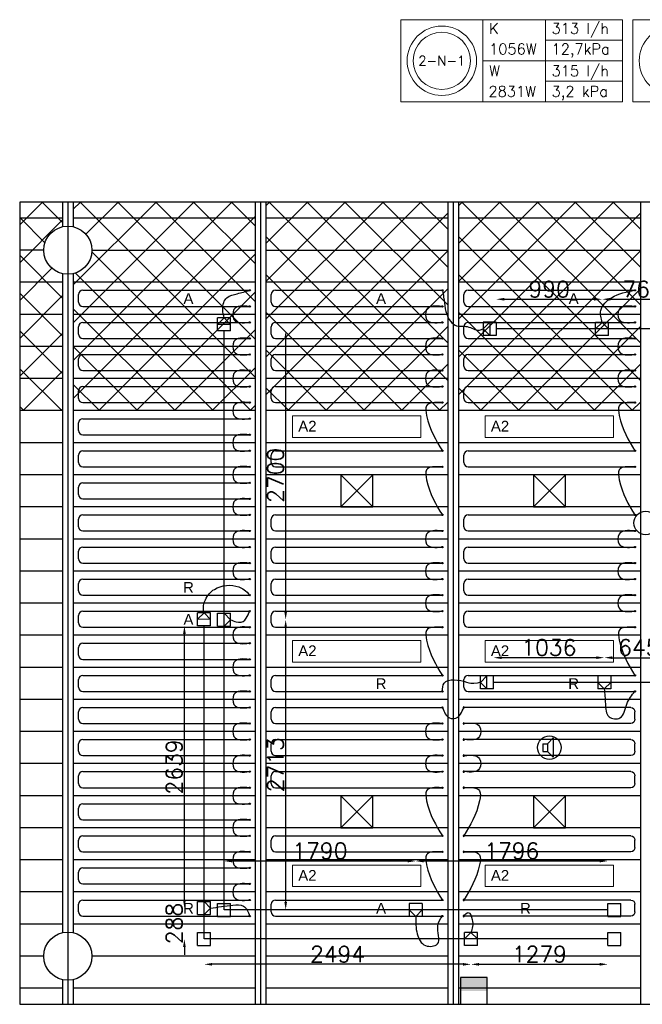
# Model space of a CAD drawing. Extents: x 7383 to 741080, y -570072 to -203000.
# Tile 11 of 43: x 448388 to 454206, y -283603 to -274398. Entities that reach past the tile are written whole.
import ezdxf
from ezdxf.enums import TextEntityAlignment as Align

# ---------------------------------------------------------------- set-up
doc = ezdxf.new("R2010")
doc.units = 0
doc.header["$LTSCALE"] = 25
doc.layers.get('0').update_dxf_attribs({"linetype": 'CONTINUOUS'})
doc.layers.get('DEFPOINTS').update_dxf_attribs({"linetype": 'CONTINUOUS'})
for name, color, linetype in [('000Vermogens2', 7, 'CONTINUOUS'), ('KP-bandraster', 5, 'CONTINUOUS'), ('KP-koppelingen', 6, 'CONTINUOUS'), ('KP-leidingen(aanvoer)', 5, 'CONTINUOUS'), ('KP-leidingen(retour)', 1, 'CONTINUOUS'), ('KP-Lucht aanvoer', 6, 'CONTINUOUS'), ('KP-lucht centreline', 2, 'CONTINUOUS'), ('KP-maatvoering', 7, 'CONTINUOUS'), ('KP-Melders', 3, 'CONTINUOUS'), ('KP-Oppervlak', 3, 'CONTINUOUS'), ('KP-panelen', 1, 'CONTINUOUS'), ('KP-registers', 4, 'CONTINUOUS'), ('KP-slangen', 7, 'CONTINUOUS'), ('KP-tekst', 7, 'CONTINUOUS'), ('Thermostaat', 160, 'CONTINUOUS')]:
    doc.layers.add(name, color=color, linetype=linetype)
doc.layers.add('KP-Aluminium', color=8, linetype='CONTINUOUS', lineweight=18)
doc.layers.add('KP-Verlichting', color=2, linetype='CONTINUOUS', lineweight=18)
doc.styles.add('arial', font='ARIAL.TTF')
doc.styles.add('BURO-018', font='ISO96.shx', dxfattribs={"height": 90})
doc.styles.add('VERWOL-1', font='ROMANS.SHX')
doc.dimstyles.new('MARTIN', dxfattribs={"dimscale": 0, "dimtxt": 50, "dimasz": 75, "dimexe": 4, "dimexo": 4, "dimgap": 20, "dimtad": 1, "dimdec": 0, "dimrnd": 0.01, "dimzin": 1, "dimdsep": 46, "dimtxsty": 'VERWOL-1', "dimcen": -25, "dimdle": 1, "dimclrd": 7, "dimclre": 2, "dimclrt": 7, "dimadec": 0, "dimazin": 0, "dimtfac": 1, "dimtdec": 0, "dimtix": 1, "dimtofl": 0, "dimtmove": 0, "dimatfit": 3, "dimldrblk": 'OBLIQUE', "dimfxl": 0, "dimtvp": 33.333333, "dimtolj": 1, "dimtzin": 1, "dimarcsym": 0})
pattern_1 = [(45, (252907.47, -39046.92), (-176.7767, 176.7767), []), (135, (252907.47, -39046.92), (-176.7767, -176.7767), [])]

# ---------------------------------------------------------------- blocks, each defined once
blk = doc.blocks.new('Register A')
at = {"layer": 'KP-registers', "linetype": 'Continuous'}
for p, q in [((50, 115), (50, 185)), ((90, 225), (1644, 225)), ((90, 75), (1644, 75))]:
    blk.add_line(p, q, dxfattribs=at)
for centre in [(1650, 225), (1650, 75)]:
    blk.add_circle(centre, 6, dxfattribs=at)
for centre, start, end in [((90, 185), 90, 180), ((90, 115), 180, 270)]:
    blk.add_arc(centre, 40, start, end, dxfattribs=at)
blk = doc.blocks.new('*D1511')
at = {"layer": 'DEFPOINTS', "color": 0, "linetype": 'Continuous', "transparency": 16777216}
for p in [(452088.3, -282263.2), (452088.3, -282659.2), (453883.9, -282720.2)]:
    blk.add_point(p, dxfattribs=at)
at = {"layer": 'KP-maatvoering', "color": 7, "linetype": 'Continuous', "lineweight": -2, "transparency": 16777216}
blk.add_line((453808.9, -282263.2), (452163.3, -282263.2), dxfattribs=at)
at = {"layer": 'KP-maatvoering', "color": 7, "linetype": 'Continuous', "transparency": 16777216}
for points in [[(452163.3, -282250.7), (452163.3, -282275.7), (452088.3, -282263.2)], [(453808.9, -282250.7), (453808.9, -282275.7), (453883.9, -282263.2)]]:
    blk.add_solid(points, dxfattribs=at)
at = {"layer": 'KP-maatvoering', "color": 7, "linetype": 'Continuous', "transparency": 16777216, "insert": (452986.1, -282168.2), "char_height": 150, "attachment_point": 5, "style": 'VERWOL-1'}
blk.add_mtext('\\A1;1796', dxfattribs=at)
blk = doc.blocks.new('_OBLIQUE')
at = {"color": 0, "linetype": 'ByBlock'}
blk.add_line((-0.5, -0.5), (0.5, 0.5), dxfattribs=at)
blk = doc.blocks.new('*D1512')
at = {"layer": 'DEFPOINTS', "color": 0, "linetype": 'Continuous', "transparency": 16777216}
for p in [(450297.9, -282263.2), (450297.9, -282659.1), (452088.3, -282659.2)]:
    blk.add_point(p, dxfattribs=at)
at = {"layer": 'KP-maatvoering', "color": 7, "linetype": 'Continuous', "lineweight": -2, "transparency": 16777216}
blk.add_line((452013.3, -282263.2), (450372.9, -282263.2), dxfattribs=at)
at = {"layer": 'KP-maatvoering', "color": 7, "linetype": 'Continuous', "transparency": 16777216}
for points in [[(450372.9, -282250.7), (450372.9, -282275.7), (450297.9, -282263.2)], [(452013.3, -282250.7), (452013.3, -282275.7), (452088.3, -282263.2)]]:
    blk.add_solid(points, dxfattribs=at)
at = {"layer": 'KP-maatvoering', "color": 7, "linetype": 'Continuous', "transparency": 16777216, "insert": (451193.1, -282168.2), "char_height": 150, "attachment_point": 5, "style": 'VERWOL-1'}
blk.add_mtext('\\A1;1790', dxfattribs=at)
blk = doc.blocks.new('*D1513')
at = {"layer": 'DEFPOINTS', "color": 0, "linetype": 'Continuous', "transparency": 16777216}
for p in [(452605, -282931.1), (453883.9, -282992), (453883.9, -283228.7)]:
    blk.add_point(p, dxfattribs=at)
at = {"layer": 'KP-maatvoering', "color": 7, "linetype": 'Continuous', "lineweight": -2, "transparency": 16777216}
blk.add_line((452680, -283228.7), (453808.9, -283228.7), dxfattribs=at)
at = {"layer": 'KP-maatvoering', "color": 7, "linetype": 'Continuous', "transparency": 16777216}
for points in [[(452680, -283216.2), (452680, -283241.2), (452605, -283228.7)], [(453808.9, -283216.2), (453808.9, -283241.2), (453883.9, -283228.7)]]:
    blk.add_solid(points, dxfattribs=at)
at = {"layer": 'KP-maatvoering', "color": 7, "linetype": 'Continuous', "transparency": 16777216, "insert": (453244.4, -283133.7), "char_height": 150, "attachment_point": 5, "style": 'VERWOL-1'}
blk.add_mtext('\\A1;1279', dxfattribs=at)
blk = doc.blocks.new('*D1514')
at = {"layer": 'DEFPOINTS', "color": 0, "linetype": 'Continuous', "transparency": 16777216}
for p in [(450110.7, -282930.8), (452605, -282931.1), (450110.7, -283228.7)]:
    blk.add_point(p, dxfattribs=at)
at = {"layer": 'KP-maatvoering', "color": 7, "linetype": 'Continuous', "lineweight": -2, "transparency": 16777216}
blk.add_line((452530, -283228.7), (450185.7, -283228.7), dxfattribs=at)
at = {"layer": 'KP-maatvoering', "color": 7, "linetype": 'Continuous', "transparency": 16777216}
for points in [[(450185.7, -283216.2), (450185.7, -283241.2), (450110.7, -283228.7)], [(452530, -283216.2), (452530, -283241.2), (452605, -283228.7)]]:
    blk.add_solid(points, dxfattribs=at)
at = {"layer": 'KP-maatvoering', "color": 7, "linetype": 'Continuous', "transparency": 16777216, "insert": (451357.9, -283133.7), "char_height": 150, "attachment_point": 5, "style": 'VERWOL-1'}
blk.add_mtext('\\A1;2494', dxfattribs=at)
blk = doc.blocks.new('*D1515')
at = {"layer": 'DEFPOINTS', "color": 0, "linetype": 'Continuous', "transparency": 16777216}
for p in [(449926.7, -282703.7), (450049.9, -282703.7), (450110.7, -282991.6)]:
    blk.add_point(p, dxfattribs=at)
at = {"layer": 'KP-maatvoering', "color": 7, "linetype": 'Continuous', "lineweight": -2, "transparency": 16777216}
for p, q in [((449926.7, -282628.7), (449926.7, -282553.7)), ((449926.7, -283066.6), (449926.7, -283141.6))]:
    blk.add_line(p, q, dxfattribs=at)
at = {"layer": 'KP-maatvoering', "color": 7, "linetype": 'Continuous', "transparency": 16777216}
for points in [[(449914.2, -282628.7), (449939.2, -282628.7), (449926.7, -282703.7)], [(449914.2, -283066.6), (449939.2, -283066.6), (449926.7, -282991.6)]]:
    blk.add_solid(points, dxfattribs=at)
at = {"layer": 'KP-maatvoering', "color": 7, "linetype": 'Continuous', "transparency": 16777216, "insert": (449831.7, -282847.6), "char_height": 150, "attachment_point": 5, "rotation": 90, "style": 'VERWOL-1'}
blk.add_mtext('\\A1;288', dxfattribs=at)
blk = doc.blocks.new('*D1516')
at = {"layer": 'DEFPOINTS', "color": 0, "linetype": 'Continuous', "transparency": 16777216}
for p in [(449926.7, -280064.4), (450110.7, -280064.4), (450049.9, -282703.7)]:
    blk.add_point(p, dxfattribs=at)
at = {"layer": 'KP-maatvoering', "color": 7, "linetype": 'Continuous', "lineweight": -2, "transparency": 16777216}
blk.add_line((449926.7, -282628.7), (449926.7, -280139.4), dxfattribs=at)
at = {"layer": 'KP-maatvoering', "color": 7, "linetype": 'Continuous', "transparency": 16777216}
for points in [[(449914.2, -280139.4), (449939.2, -280139.4), (449926.7, -280064.4)], [(449914.2, -282628.7), (449939.2, -282628.7), (449926.7, -282703.7)]]:
    blk.add_solid(points, dxfattribs=at)
at = {"layer": 'KP-maatvoering', "color": 7, "linetype": 'Continuous', "transparency": 16777216, "insert": (449831.7, -281384), "char_height": 150, "attachment_point": 5, "rotation": 90, "style": 'VERWOL-1'}
blk.add_mtext('\\A1;2639', dxfattribs=at)
blk = doc.blocks.new('*D1517')
at = {"layer": 'DEFPOINTS', "color": 0, "linetype": 'Continuous', "transparency": 16777216}
for p in [(450358.7, -280006.7), (450873.2, -280006.7), (450358.7, -282719.9)]:
    blk.add_point(p, dxfattribs=at)
at = {"layer": 'KP-maatvoering', "color": 7, "linetype": 'Continuous', "lineweight": -2, "transparency": 16777216}
blk.add_line((450873.2, -282644.9), (450873.2, -280081.7), dxfattribs=at)
at = {"layer": 'KP-maatvoering', "color": 7, "linetype": 'Continuous', "transparency": 16777216}
for points in [[(450860.7, -280081.7), (450885.7, -280081.7), (450873.2, -280006.7)], [(450860.7, -282644.9), (450885.7, -282644.9), (450873.2, -282719.9)]]:
    blk.add_solid(points, dxfattribs=at)
at = {"layer": 'KP-maatvoering', "color": 7, "linetype": 'Continuous', "transparency": 16777216, "insert": (450778.2, -281363.3), "char_height": 150, "attachment_point": 5, "rotation": 90, "style": 'VERWOL-1'}
blk.add_mtext('\\A1;2713', dxfattribs=at)
blk = doc.blocks.new('*D1518')
at = {"layer": 'DEFPOINTS', "color": 0, "linetype": 'Continuous', "transparency": 16777216}
for p in [(450297.9, -277306.9), (450873.2, -277306.9), (450358.7, -280006.7)]:
    blk.add_point(p, dxfattribs=at)
at = {"layer": 'KP-maatvoering', "color": 7, "linetype": 'Continuous', "lineweight": -2, "transparency": 16777216}
blk.add_line((450873.2, -279931.7), (450873.2, -277381.9), dxfattribs=at)
at = {"layer": 'KP-maatvoering', "color": 7, "linetype": 'Continuous', "transparency": 16777216}
for points in [[(450860.7, -277381.9), (450885.7, -277381.9), (450873.2, -277306.9)], [(450860.7, -279931.7), (450885.7, -279931.7), (450873.2, -280006.7)]]:
    blk.add_solid(points, dxfattribs=at)
at = {"layer": 'KP-maatvoering', "color": 7, "linetype": 'Continuous', "transparency": 16777216, "insert": (450778.2, -278656.8), "char_height": 150, "attachment_point": 5, "rotation": 90, "style": 'VERWOL-1'}
blk.add_mtext('\\A1;2700', dxfattribs=at)
blk = doc.blocks.new('*D1519')
at = {"layer": 'DEFPOINTS', "color": 0, "linetype": 'Continuous', "transparency": 16777216}
for p in [(453830.7, -277011), (453830.7, -277227.3), (452840.7, -277287.8)]:
    blk.add_point(p, dxfattribs=at)
at = {"layer": 'KP-maatvoering', "color": 7, "linetype": 'Continuous', "lineweight": -2, "transparency": 16777216}
blk.add_line((452915.7, -277011), (453755.7, -277011), dxfattribs=at)
at = {"layer": 'KP-maatvoering', "color": 7, "linetype": 'Continuous', "transparency": 16777216}
for points in [[(452915.7, -276998.5), (452915.7, -277023.5), (452840.7, -277011)], [(453755.7, -276998.5), (453755.7, -277023.5), (453830.7, -277011)]]:
    blk.add_solid(points, dxfattribs=at)
at = {"layer": 'KP-maatvoering', "color": 7, "linetype": 'Continuous', "transparency": 16777216, "insert": (453335.7, -276916), "char_height": 150, "attachment_point": 5, "style": 'VERWOL-1'}
blk.add_mtext('\\A1;990', dxfattribs=at)
blk = doc.blocks.new('*D1520')
at = {"layer": 'DEFPOINTS', "color": 0, "linetype": 'Continuous', "transparency": 16777216}
for p in [(454594.4, -277011), (453830.7, -277227.3), (454594.4, -277227.3)]:
    blk.add_point(p, dxfattribs=at)
at = {"layer": 'KP-maatvoering', "color": 7, "linetype": 'Continuous', "lineweight": -2, "transparency": 16777216}
blk.add_line((453905.7, -277011), (454519.4, -277011), dxfattribs=at)
at = {"layer": 'KP-maatvoering', "color": 7, "linetype": 'Continuous', "transparency": 16777216}
for points in [[(453905.7, -276998.5), (453905.7, -277023.5), (453830.7, -277011)], [(454519.4, -276998.5), (454519.4, -277023.5), (454594.4, -277011)]]:
    blk.add_solid(points, dxfattribs=at)
at = {"layer": 'KP-maatvoering', "color": 7, "linetype": 'Continuous', "transparency": 16777216, "insert": (454212.6, -276916), "char_height": 150, "attachment_point": 5, "style": 'VERWOL-1'}
blk.add_mtext('\\A1;764', dxfattribs=at)
blk = doc.blocks.new('*D1525')
at = {"layer": 'DEFPOINTS', "color": 0, "linetype": 'Continuous', "transparency": 16777216}
for p in [(454495.9, -280362), (453851, -280533.1), (454495.9, -280533.5)]:
    blk.add_point(p, dxfattribs=at)
at = {"layer": 'KP-maatvoering', "color": 7, "linetype": 'Continuous', "lineweight": -2, "transparency": 16777216}
blk.add_line((453926, -280362), (454420.9, -280362), dxfattribs=at)
at = {"layer": 'KP-maatvoering', "color": 7, "linetype": 'Continuous', "transparency": 16777216}
for points in [[(453926, -280349.5), (453926, -280374.5), (453851, -280362)], [(454420.9, -280349.5), (454420.9, -280374.5), (454495.9, -280362)]]:
    blk.add_solid(points, dxfattribs=at)
at = {"layer": 'KP-maatvoering', "color": 7, "linetype": 'Continuous', "transparency": 16777216, "insert": (454173.5, -280267), "char_height": 150, "attachment_point": 5, "style": 'VERWOL-1'}
blk.add_mtext('\\A1;645', dxfattribs=at)
blk = doc.blocks.new('*D1526')
at = {"layer": 'DEFPOINTS', "color": 0, "linetype": 'Continuous', "transparency": 16777216}
for p in [(452815.1, -280362), (453851, -280533.1), (452815.1, -280594)]:
    blk.add_point(p, dxfattribs=at)
at = {"layer": 'KP-maatvoering', "color": 7, "linetype": 'Continuous', "lineweight": -2, "transparency": 16777216}
blk.add_line((453776, -280362), (452890.1, -280362), dxfattribs=at)
at = {"layer": 'KP-maatvoering', "color": 7, "linetype": 'Continuous', "transparency": 16777216}
for points in [[(452890.1, -280349.5), (452890.1, -280374.5), (452815.1, -280362)], [(453776, -280349.5), (453776, -280374.5), (453851, -280362)]]:
    blk.add_solid(points, dxfattribs=at)
at = {"layer": 'KP-maatvoering', "color": 7, "linetype": 'Continuous', "transparency": 16777216, "insert": (453333, -280267), "char_height": 150, "attachment_point": 5, "style": 'VERWOL-1'}
blk.add_mtext('\\A1;1036', dxfattribs=at)
blk = doc.blocks.new('SW30485012')
at = {"color": 0, "linetype": 'Continuous'}
for p, q in [((-2.5, 2.5), (-2.5, -2.5)), ((2.5, 2.5), (-2.5, 2.5)), ((2.5, -2.5), (2.5, 2.5)), ((-2.5, -2.5), (2.5, -2.5))]:
    blk.add_line(p, q, dxfattribs=at)
blk.add_solid([(-2.5, 0), (2.5, 0), (-2.5, -2.5), (2.5, -2.5)], dxfattribs=at)
at = {"color": 0, "linetype": 'Continuous', "style": 'BURO-018', "flags": 1}
blk.add_attdef('W_ID', (0, 0), '', height=1.8, dxfattribs=at)

msp = doc.modelspace()

# ---------------------------------------------------------------- hatches: boundary and pattern name
at = {"layer": 'KP-Aluminium', "linetype": 'Continuous'}
h = msp.add_hatch(dxfattribs=at)
h.set_pattern_fill('ANSI37', color=256, scale=2000)
h.set_pattern_definition(pattern_1)
h.paths.add_polyline_path([(448787.6, -276102.6), (448387.6, -276102.6), (448387.6, -276252.6), (448787.6, -276252.6)])
h.paths.add_polyline_path([(448787.6, -276333.3), (448787.6, -276252.6), (448387.6, -276252.6), (448387.6, -276552.6), (448612.6, -276552.6, -0.350001)])
h.paths.add_polyline_path([(448612.6, -276552.6), (448387.6, -276552.6), (448387.6, -276852.6), (448787.6, -276852.6), (448787.6, -276772, -0.350001)])
h.paths.add_polyline_path([(448787.6, -276852.6), (448387.6, -276852.6), (448387.6, -277152.6), (448787.6, -277152.6)])
h.paths.add_polyline_path([(448787.6, -277152.6), (448387.6, -277152.6), (448387.6, -277452.6), (448787.6, -277452.6)])
h.paths.add_polyline_path([(448787.6, -277452.6), (448387.6, -277452.6), (448387.6, -277752.6), (448787.6, -277752.6)])
h.paths.add_polyline_path([(448787.6, -277752.6), (448387.6, -277752.6), (448387.6, -278052.6), (448787.6, -278052.6)])
h = msp.add_hatch(dxfattribs=at)
h.set_pattern_fill('ANSI37', color=256, scale=2000)
h.set_pattern_definition(pattern_1)
h.paths.add_polyline_path([(450587.6, -276252.6), (450587.6, -276102.6), (448887.6, -276102.6), (448887.6, -276252.6)])
h.paths.add_polyline_path([(448887.6, -276252.6), (448887.6, -276333.3, -0.350001), (449062.6, -276552.6), (450587.6, -276552.6), (450587.6, -276252.6)])
h.paths.add_polyline_path([(450587.6, -276852.6), (450587.6, -276552.6), (449062.6, -276552.6, -0.350001), (448887.6, -276772), (448887.6, -276852.6)])
h.paths.add_polyline_path([(450587.6, -277152.6), (450587.6, -276852.6), (448887.6, -276852.6), (448887.6, -277152.6)])
h.paths.add_polyline_path([(450587.6, -277452.6), (450587.6, -277152.6), (448887.6, -277152.6), (448887.6, -277452.6)])
h.paths.add_polyline_path([(450587.6, -277752.6), (450587.6, -277452.6), (448887.6, -277452.6), (448887.6, -277752.6)])
h.paths.add_polyline_path([(450587.6, -278052.6), (450587.6, -277752.6), (448887.6, -277752.6), (448887.6, -278052.6)])
h = msp.add_hatch(dxfattribs=at)
h.set_pattern_fill('ANSI37', color=256, scale=2000)
h.set_pattern_definition(pattern_1)
h.paths.add_polyline_path([(452387.6, -276252.6), (452387.6, -276102.6), (450687.6, -276102.6), (450687.6, -276252.6)])
h.paths.add_polyline_path([(452387.6, -276552.6), (452387.6, -276252.6), (450687.6, -276252.6), (450687.6, -276552.6)])
h.paths.add_polyline_path([(450687.6, -276552.6), (450687.6, -276852.6), (452387.6, -276852.6), (452387.6, -276552.6)])
h.paths.add_polyline_path([(452387.6, -277152.6), (452387.6, -276852.6), (450687.6, -276852.6), (450687.6, -277152.6)])
h.paths.add_polyline_path([(450687.6, -277152.6), (450687.6, -277452.6), (452387.6, -277452.6), (452387.6, -277152.6)])
h.paths.add_polyline_path([(450687.6, -277452.6), (450687.6, -277752.6), (452387.6, -277752.6), (452387.6, -277452.6)])
h.paths.add_polyline_path([(450687.6, -277752.6), (450687.6, -278052.6), (452387.6, -278052.6), (452387.6, -277752.6)])
h = msp.add_hatch(dxfattribs=at)
h.set_pattern_fill('ANSI37', color=256, scale=2000)
h.set_pattern_definition([(45, (254707.47, -39046.92), (-176.7767, 176.7767), []), (135, (254707.47, -39046.92), (-176.7767, -176.7767), [])])
h.paths.add_polyline_path([(454187.6, -276102.6), (452487.6, -276102.6), (452487.6, -276252.6), (454187.6, -276252.6)])
h.paths.add_polyline_path([(454187.6, -276252.6), (452487.6, -276252.6), (452487.6, -276552.6), (454187.6, -276552.6)])
h.paths.add_polyline_path([(454187.6, -276552.6), (452487.6, -276552.6), (452487.6, -276852.6), (454187.6, -276852.6)])
h.paths.add_polyline_path([(454187.6, -276852.6), (452487.6, -276852.6), (452487.6, -277152.6), (454187.6, -277152.6)])
h.paths.add_polyline_path([(454187.6, -277152.6), (452487.6, -277152.6), (452487.6, -277452.6), (454187.6, -277452.6)])
h.paths.add_polyline_path([(454187.6, -277452.6), (452487.6, -277452.6), (452487.6, -277752.6), (454187.6, -277752.6)])
h.paths.add_polyline_path([(454187.6, -277752.6), (452487.6, -277752.6), (452487.6, -278052.6), (454187.6, -278052.6)])

# ---------------------------------------------------------------- linework, layer by layer
at = {"layer": '000Vermogens2', "linetype": 'Continuous', "lineweight": 0}
for p, q in [((451948.7, -274397.6), (451948.7, -275165.4)), ((451948.7, -274397.6), (454021.6, -274397.6)), ((452716.6, -274397.6), (452716.6, -275165.4)), ((453301.8, -274781.5), (453301.8, -274397.6)), ((454021.6, -274397.6), (454021.6, -275165.4)), ((454117.1, -274397.6), (454117.1, -275165.4)), ((454117.1, -274397.6), (456190, -274397.6)), ((453301.8, -274589.5), (454021.6, -274589.5)), ((452716.6, -274781.5), (454021.6, -274781.5)), ((453301.8, -274781.5), (453301.8, -275165.4)), ((453301.8, -274973.5), (454021.6, -274973.5)), ((451948.7, -275165.4), (454021.6, -275165.4)), ((454117.1, -275165.4), (456190, -275165.4))]:
    msp.add_line(p, q, dxfattribs=at)
for centre, radius in [((452332.6, -274781.5), 324.2), ((454501, -274781.5), 324.2), ((452332.6, -274781.5), 267.6)]:
    msp.add_circle(centre, radius, dxfattribs=at)
at = {"layer": 'KP-bandraster', "linetype": 'Continuous'}
for p, q in [((448787.6, -276102.6), (448787.6, -276333.3)), ((448887.6, -276102.6), (448887.6, -276333.3)), ((450587.6, -276102.6), (450587.6, -283602.6)), ((450687.6, -276102.6), (450687.6, -283602.6)), ((452387.6, -276102.6), (452387.6, -283602.6)), ((452487.6, -276102.6), (452487.6, -283602.6)), ((454187.6, -276102.6), (454187.6, -283602.6)), ((448787.6, -276772), (448787.6, -282933.3)), ((448887.6, -276772), (448887.6, -282933.3)), ((448787.6, -283372), (448787.6, -283602.6)), ((448887.6, -283372), (448887.6, -283602.6))]:
    msp.add_line(p, q, dxfattribs=at)
for centre in [(448837.6, -276552.6), (448837.6, -283152.6)]:
    msp.add_circle(centre, 225, dxfattribs=at)
at = {"layer": 'KP-koppelingen', "linetype": 'Continuous'}
for p, q in [((450237.1, -277306.9), (450237.1, -277185.2)), ((450358.8, -277185.2), (450237.1, -277185.2)), ((450237.1, -277246), (450297.9, -277185.2)), ((450358.7, -277246.1), (450237.1, -277246)), ((450297.9, -277185.2), (450358.7, -277246.1)), ((450358.7, -277306.9), (450358.8, -277185.2)), ((452840.7, -277226.9), (452719.1, -277226.9)), ((452719.1, -277226.9), (452719.1, -277348.5)), ((452719.1, -277287.7), (452779.9, -277226.9)), ((452779.9, -277226.9), (452779.9, -277348.6)), ((452840.7, -277226.9), (452840.7, -277348.6)), ((453769.9, -277348.9), (453769.9, -277227.3)), ((453891.5, -277227.3), (453769.9, -277227.3)), ((453769.9, -277288.1), (453830.7, -277227.3)), ((453830.7, -277227.3), (453891.5, -277288.1)), ((453891.5, -277348.9), (453891.5, -277227.3)), ((450358.7, -277306.9), (450237.1, -277306.9)), ((452779.9, -277348.6), (452719.1, -277287.7)), ((452840.7, -277348.6), (452719.1, -277348.5)), ((453891.5, -277288.1), (453769.9, -277288.1)), ((453891.5, -277348.9), (453769.9, -277348.9)), ((450049.9, -280064.4), (450049.9, -279942.7)), ((450171.6, -279942.8), (450049.9, -279942.7)), ((450049.9, -280003.5), (450110.7, -279942.7)), ((450171.5, -280003.6), (450049.9, -280003.5)), ((450110.7, -279942.7), (450171.5, -280003.6)), ((450171.5, -280064.4), (450171.6, -279942.8)), ((450237.1, -280067.5), (450237.1, -279945.8)), ((450237.1, -279945.8), (450358.7, -279945.8)), ((450297.9, -280067.5), (450297.9, -279945.8)), ((450297.9, -279945.8), (450358.7, -280006.7)), ((450358.7, -280006.7), (450297.9, -280067.5)), ((450358.7, -280067.5), (450358.7, -279945.8)), ((450171.5, -280064.4), (450049.9, -280064.4)), ((450237.1, -280067.5), (450358.7, -280067.5)), ((452693.4, -280654.8), (452693.5, -280533.1)), ((452754.3, -280533.1), (452693.4, -280593.9)), ((452815.1, -280533.1), (452693.5, -280533.1)), ((452754.3, -280654.8), (452754.3, -280533.1)), ((452815.1, -280654.8), (452815.1, -280533.1)), ((453911.8, -280533.1), (453790.2, -280533.1)), ((453790.2, -280533.1), (453790.2, -280654.7)), ((453911.8, -280533.1), (453911.8, -280654.7)), ((452693.4, -280593.9), (452754.3, -280654.8)), ((452815.1, -280654.8), (452693.4, -280654.8)), ((453911.8, -280593.9), (453790.2, -280593.9)), ((453790.2, -280593.9), (453851, -280654.7)), ((453911.8, -280654.7), (453790.2, -280654.7)), ((453851, -280654.7), (453911.8, -280593.9)), ((450049.9, -282764.5), (450049.9, -282642.9)), ((450049.9, -282642.9), (450171.5, -282642.9)), ((450110.7, -282764.5), (450110.7, -282642.9)), ((450110.7, -282642.9), (450171.5, -282703.7)), ((450171.5, -282764.5), (450171.5, -282642.9)), ((450237.1, -282780.7), (450237.1, -282659)), ((450237.1, -282659), (450358.7, -282659.1)), ((450358.7, -282780.7), (450358.7, -282659.1)), ((452149.1, -282659.2), (452027.5, -282659.2)), ((452027.5, -282659.2), (452027.5, -282780.8)), ((452149.1, -282659.2), (452149.1, -282780.8)), ((453883.9, -282780.9), (453883.9, -282659.3)), ((453883.9, -282659.3), (454005.5, -282659.3)), ((454005.5, -282781), (454005.5, -282659.3)), ((450049.9, -282764.5), (450171.5, -282764.5)), ((450171.5, -282703.7), (450110.7, -282764.5)), ((452149.1, -282720), (452027.5, -282720)), ((452027.5, -282720), (452088.3, -282780.8)), ((452088.3, -282780.8), (452149.1, -282720)), ((450237.1, -282780.7), (450358.7, -282780.7)), ((452149.1, -282780.8), (452027.5, -282780.8)), ((453883.9, -282780.9), (454005.5, -282781)), ((450049.9, -283052.4), (450049.9, -282930.8)), ((450049.9, -282930.8), (450171.5, -282930.8)), ((450171.5, -283052.4), (450171.5, -282930.8)), ((452544.2, -283052.7), (452544.2, -282931.1)), ((452665.8, -282931.1), (452544.2, -282931.1)), ((452544.2, -282991.9), (452605, -282931.1)), ((452605, -282931.1), (452665.8, -282991.9)), ((452665.8, -283052.7), (452665.8, -282931.1)), ((453883.9, -283052.4), (453883.9, -282930.8)), ((453883.9, -282930.8), (454005.5, -282930.8)), ((454005.5, -283052.4), (454005.5, -282930.8)), ((450049.9, -283052.4), (450171.5, -283052.4)), ((452665.8, -282991.9), (452544.2, -282991.9)), ((452665.8, -283052.7), (452544.2, -283052.7)), ((453883.9, -283052.4), (454005.5, -283052.4))]:
    msp.add_line(p, q, dxfattribs=at)
at = {"layer": 'KP-leidingen(aanvoer)', "linetype": 'Continuous'}
for p, q in [((450297.9, -282719.9), (450297.9, -277306.9)), ((455269.1, -277288), (452840.7, -277287.8)), ((453883.9, -282720.2), (450297.9, -282719.9))]:
    msp.add_line(p, q, dxfattribs=at)
at = {"layer": 'KP-leidingen(retour)', "linetype": 'Continuous'}
for p, q in [((450110.7, -282991.6), (450110.7, -280064.4)), ((455081.9, -280594.2), (452815.1, -280594)), ((453883.9, -282992), (450110.7, -282991.6))]:
    msp.add_line(p, q, dxfattribs=at)
at = {"layer": 'KP-Lucht aanvoer', "linetype": 'Continuous'}
for p, q in [((451387.8, -278652.6), (451387.6, -278952.6)), ((451387.6, -278952.6), (451687.5, -278652.6)), ((451687.5, -278652.6), (451387.8, -278652.6)), ((451387.8, -278652.6), (451687.6, -278952.6)), ((451687.6, -278952.6), (451687.5, -278652.6)), ((453187.8, -278652.6), (453187.6, -278952.6)), ((453187.6, -278952.6), (453487.5, -278652.6)), ((453487.5, -278652.6), (453187.8, -278652.6)), ((453187.8, -278652.6), (453487.6, -278952.6)), ((453487.6, -278952.6), (453487.5, -278652.6)), ((451387.6, -278952.6), (451687.6, -278952.6)), ((453187.6, -278952.6), (453487.6, -278952.6)), ((451387.8, -281652.6), (451387.6, -281952.6)), ((451387.6, -281952.6), (451687.5, -281652.6)), ((451687.5, -281652.6), (451387.8, -281652.6)), ((451387.8, -281652.6), (451687.6, -281952.6)), ((451687.6, -281952.6), (451687.5, -281652.6)), ((453187.8, -281652.6), (453187.6, -281952.6)), ((453187.6, -281952.6), (453487.5, -281652.6)), ((453487.5, -281652.6), (453187.8, -281652.6)), ((453187.8, -281652.6), (453487.6, -281952.6)), ((453487.6, -281952.6), (453487.5, -281652.6)), ((451387.6, -281952.6), (451687.6, -281952.6)), ((453187.6, -281952.6), (453487.6, -281952.6))]:
    msp.add_line(p, q, dxfattribs=at)
at = {"layer": 'KP-lucht centreline', "linetype": 'Continuous'}
for p, q in [((448837.6, -276102.6), (448837.6, -283602.6)), ((450637.6, -276102.6), (450637.6, -283602.6)), ((452437.6, -276102.6), (452437.6, -283602.6))]:
    msp.add_line(p, q, dxfattribs=at)
at = {"layer": 'KP-Melders', "linetype": 'Continuous'}
for p, q in [((453320.8, -281168.2), (453372.8, -281112.9)), ((453372.8, -281112.9), (453372.8, -281293.6)), ((453277.8, -281168.2), (453320.8, -281168.2)), ((453277.8, -281168.2), (453277.8, -281238.2)), ((453320.8, -281168.2), (453320.8, -281238.2)), ((453277.8, -281238.2), (453320.8, -281238.2)), ((453277.8, -281238.2), (453320.8, -281238.2)), ((453320.8, -281238.2), (453372.8, -281293.6))]:
    msp.add_line(p, q, dxfattribs=at)
for centre in [(454237.6, -279102.6), (453337.6, -281202.6)]:
    msp.add_circle(centre, 110, dxfattribs=at)
at = {"layer": 'KP-Oppervlak', "linetype": 'Continuous'}
for p, q in [((517687.6, -276102.6), (448387.6, -276102.6)), ((448387.6, -276102.6), (448387.6, -283602.6)), ((448387.6, -283602.6), (455987.6, -283602.6))]:
    msp.add_line(p, q, dxfattribs=at)
at = {"layer": 'KP-panelen', "linetype": 'Continuous'}
for p, q in [((448787.6, -276252.6), (448387.6, -276252.6)), ((450587.6, -276252.6), (448887.6, -276252.6)), ((452387.6, -276252.6), (450687.6, -276252.6)), ((454187.6, -276252.6), (452487.6, -276252.6)), ((448612.6, -276552.6), (448387.6, -276552.6)), ((449062.6, -276552.6), (450587.6, -276552.6)), ((450687.6, -276552.6), (452387.6, -276552.6)), ((452487.6, -276552.6), (454187.6, -276552.6)), ((448787.6, -276852.6), (448387.6, -276852.6)), ((450587.6, -276852.6), (448887.6, -276852.6)), ((452387.6, -276852.6), (450687.6, -276852.6)), ((454187.6, -276852.6), (452487.6, -276852.6)), ((448787.6, -277152.6), (448387.6, -277152.6)), ((450587.6, -277152.6), (448887.6, -277152.6)), ((452387.6, -277152.6), (450687.6, -277152.6)), ((454187.6, -277152.6), (452487.6, -277152.6)), ((448787.6, -277452.6), (448387.6, -277452.6)), ((450587.6, -277452.6), (448887.6, -277452.6)), ((452387.6, -277452.6), (450687.6, -277452.6)), ((454187.6, -277452.6), (452487.6, -277452.6)), ((448787.6, -277752.6), (448387.6, -277752.6)), ((450587.6, -277752.6), (448887.6, -277752.6)), ((452387.6, -277752.6), (450687.6, -277752.6)), ((454187.6, -277752.6), (452487.6, -277752.6)), ((448787.6, -278052.6), (448387.6, -278052.6)), ((450587.6, -278052.6), (448887.6, -278052.6)), ((452387.6, -278052.6), (450687.6, -278052.6)), ((454187.6, -278052.6), (452487.6, -278052.6)), ((448787.6, -278352.6), (448387.6, -278352.6)), ((450587.6, -278352.6), (448887.6, -278352.6)), ((452387.6, -278352.6), (450687.6, -278352.6)), ((454187.6, -278352.6), (452487.6, -278352.6)), ((448787.6, -278652.6), (448387.6, -278652.6)), ((450587.6, -278652.6), (448887.6, -278652.6)), ((452387.6, -278652.6), (450687.6, -278652.6)), ((454187.6, -278652.6), (452487.6, -278652.6)), ((448787.6, -278952.6), (448387.6, -278952.6)), ((450587.6, -278952.6), (448887.6, -278952.6)), ((452387.6, -278952.6), (450687.6, -278952.6)), ((454187.6, -278952.6), (452487.6, -278952.6)), ((448787.6, -279252.6), (448387.6, -279252.6)), ((450587.6, -279252.6), (448887.6, -279252.6)), ((452387.6, -279252.6), (450687.6, -279252.6)), ((454187.6, -279252.6), (452487.6, -279252.6)), ((448787.6, -279552.6), (448387.6, -279552.6)), ((450587.6, -279552.6), (448887.6, -279552.6)), ((452387.6, -279552.6), (450687.6, -279552.6)), ((454187.6, -279552.6), (452487.6, -279552.6)), ((448787.6, -279852.6), (448387.6, -279852.6)), ((450587.6, -279852.6), (448887.6, -279852.6)), ((452387.6, -279852.6), (450687.6, -279852.6)), ((454187.6, -279852.6), (452487.6, -279852.6)), ((448787.6, -280152.6), (448387.6, -280152.6)), ((450587.6, -280152.6), (448887.6, -280152.6)), ((452387.6, -280152.6), (450687.6, -280152.6)), ((454187.6, -280152.6), (452487.6, -280152.6)), ((448787.6, -280452.6), (448387.6, -280452.6)), ((450587.6, -280452.6), (448887.6, -280452.6)), ((452387.6, -280452.6), (450687.6, -280452.6)), ((454187.6, -280452.6), (452487.6, -280452.6)), ((448787.6, -280752.6), (448387.6, -280752.6)), ((450587.6, -280752.6), (448887.6, -280752.6)), ((452387.6, -280752.6), (450687.6, -280752.6)), ((454187.6, -280752.6), (452487.6, -280752.6)), ((448787.6, -281052.6), (448387.6, -281052.6)), ((450587.6, -281052.6), (448887.6, -281052.6)), ((452387.6, -281052.6), (450687.6, -281052.6)), ((454187.6, -281052.6), (452487.6, -281052.6)), ((448787.6, -281352.6), (448387.6, -281352.6)), ((450587.6, -281352.6), (448887.6, -281352.6)), ((452387.6, -281352.6), (450687.6, -281352.6)), ((454187.6, -281352.6), (452487.6, -281352.6)), ((448787.6, -281652.6), (448387.6, -281652.6)), ((450587.6, -281652.6), (448887.6, -281652.6)), ((452387.6, -281652.6), (450687.6, -281652.6)), ((454187.6, -281652.6), (452487.6, -281652.6)), ((448787.6, -281952.6), (448387.6, -281952.6)), ((450587.6, -281952.6), (448887.6, -281952.6)), ((452387.6, -281952.6), (450687.6, -281952.6)), ((454187.6, -281952.6), (452487.6, -281952.6)), ((448787.6, -282252.6), (448387.6, -282252.6)), ((450587.6, -282252.6), (448887.6, -282252.6)), ((452387.6, -282252.6), (450687.6, -282252.6)), ((454187.6, -282252.6), (452487.6, -282252.6)), ((448787.6, -282552.6), (448387.6, -282552.6)), ((450587.6, -282552.6), (448887.6, -282552.6)), ((452387.6, -282552.6), (450687.6, -282552.6)), ((454187.6, -282552.6), (452487.6, -282552.6)), ((448787.6, -282852.6), (448387.6, -282852.6)), ((450587.6, -282852.6), (448887.6, -282852.6)), ((452387.6, -282852.6), (450687.6, -282852.6)), ((454187.6, -282852.6), (452487.6, -282852.6)), ((448612.6, -283152.6), (448387.6, -283152.6)), ((450587.6, -283152.6), (449062.6, -283152.6)), ((452387.6, -283152.6), (450687.6, -283152.6)), ((454187.6, -283152.6), (452487.6, -283152.6)), ((448787.6, -283452.6), (448387.6, -283452.6)), ((450587.6, -283452.6), (448887.6, -283452.6)), ((452387.6, -283452.6), (450687.6, -283452.6)), ((454187.6, -283452.6), (452487.6, -283452.6))]:
    msp.add_line(p, q, dxfattribs=at)
at = {"layer": 'KP-slangen', "linetype": 'Continuous'}
for points in [[(450297.9, -277185.2), (450294.1, -277040.5), (450324.6, -276996.4), (450419.6, -276959.1), (450537.6, -276927.6)], [(452337.6, -276927.6), (452349.4, -276991.5), (452401.8, -277200.9), (452457.5, -277254.4), (452569.8, -277267.4), (452684.4, -277299.1), (452719.1, -277287.8)], [(453831.1, -277227.6), (453818.6, -277114.9), (453917.1, -276996.8), (454137.6, -276927.6)], [(450531.6, -277077.6), (450389.9, -277106.5), (450389.9, -277199.3), (450531.6, -277227.6)], [(452331.6, -277077.6), (452189.9, -277106.5), (452189.9, -277199.3), (452331.6, -277227.6)], [(454131.6, -277077.6), (453989.9, -277106.5), (453989.9, -277199.3), (454131.6, -277227.6)], [(450531.6, -277377.6), (450389.9, -277406.5), (450389.9, -277499.3), (450531.6, -277527.6)], [(452331.6, -277377.6), (452189.9, -277406.5), (452189.9, -277499.3), (452331.6, -277527.6)], [(454131.6, -277377.6), (453989.9, -277406.5), (453989.9, -277499.3), (454131.6, -277527.6)], [(450531.6, -277677.6), (450389.9, -277706.5), (450389.9, -277799.3), (450531.6, -277827.6)], [(452331.6, -277677.6), (452189.9, -277706.5), (452189.9, -277799.3), (452331.6, -277827.6)], [(454131.6, -277677.6), (453989.9, -277706.5), (453989.9, -277799.3), (454131.6, -277827.6)], [(450531.6, -277977.6), (450389.9, -278006.5), (450389.9, -278099.3), (450531.6, -278127.6)], [(452331.6, -277977.6), (452189.9, -278006.5), (452189.9, -278099.3), (452337.6, -278427.6)], [(454131.6, -277977.6), (453989.9, -278006.5), (453989.9, -278099.3), (454137.6, -278427.6)], [(450531.6, -278277.6), (450389.9, -278306.5), (450389.9, -278399.3), (450531.6, -278427.6)], [(450531.6, -278577.6), (450389.9, -278606.5), (450389.9, -278699.3), (450531.6, -278727.6)], [(452331.6, -278577.6), (452189.9, -278606.5), (452189.9, -278699.3), (452337.6, -279027.6)], [(454131.6, -278577.6), (453989.9, -278606.5), (453989.9, -278699.3), (454137.6, -279027.6)], [(450531.6, -278877.6), (450389.9, -278906.5), (450389.9, -278999.3), (450531.6, -279027.6)], [(450531.6, -279177.6), (450389.9, -279206.5), (450389.9, -279299.3), (450531.6, -279327.6)], [(452331.6, -279177.6), (452189.9, -279206.5), (452189.9, -279299.3), (452331.6, -279327.6)], [(454131.6, -279177.6), (453989.9, -279206.5), (453989.9, -279299.3), (454131.6, -279327.6)], [(450531.6, -279477.6), (450389.9, -279506.5), (450389.9, -279599.3), (450531.6, -279627.6)], [(452331.6, -279477.6), (452189.9, -279506.5), (452189.9, -279599.3), (452331.6, -279627.6)], [(454131.6, -279477.6), (453989.9, -279506.5), (453989.9, -279599.3), (454131.6, -279627.6)], [(450110.7, -279942.7), (450104, -279897.9), (450122.6, -279819.9), (450207.5, -279723.2), (450436.6, -279701.2), (450484.1, -279726.6), (450537.6, -279777.6)], [(452331.6, -279777.6), (452189.9, -279806.5), (452189.9, -279899.3), (452331.6, -279927.6)], [(454131.6, -279777.6), (453989.9, -279806.5), (453989.9, -279899.3), (454131.6, -279927.6)], [(450358.7, -280006.7), (450411.1, -280026.8), (450492.6, -280011.5), (450504.4, -279992.9), (450537.6, -279927.6)], [(450531.6, -280077.6), (450389.9, -280106.5), (450389.9, -280199.3), (450531.6, -280227.6)], [(452331.6, -280077.6), (452189.9, -280106.5), (452189.9, -280199.3), (452337.6, -280527.6)], [(454131.6, -280077.6), (453989.9, -280106.5), (453989.9, -280199.3), (454137.6, -280527.6)], [(450531.6, -280377.6), (450389.9, -280406.5), (450389.9, -280499.3), (450531.6, -280527.6)], [(452337.6, -280677.6), (452353.3, -280600.2), (452564.2, -280590.2), (452666.5, -280596.5), (452693.4, -280593.9), (452691.5, -280595.2)], [(453851, -280654.7), (453860.6, -280793.6), (453895.8, -280914.3), (453996.8, -280925.3), (454060.5, -280795.8), (454137.6, -280677.6)], [(450531.6, -280677.6), (450389.9, -280706.5), (450389.9, -280799.3), (450531.6, -280827.6)], [(452337.6, -280827.6), (452404.8, -280925.4), (452463.1, -280928.6), (452537.6, -280827.6)], [(450531.6, -280977.6), (450389.9, -281006.5), (450389.9, -281099.3), (450531.6, -281127.6)], [(452331.6, -280977.6), (452189.9, -281006.5), (452189.9, -281099.3), (452331.6, -281127.6)], [(452543.6, -280977.6), (452685.4, -281006.5), (452685.4, -281099.3), (452543.6, -281127.6)], [(450531.6, -281277.6), (450389.9, -281306.5), (450389.9, -281399.3), (450531.6, -281427.6)], [(452331.6, -281277.6), (452189.9, -281306.5), (452189.9, -281399.3), (452331.6, -281427.6)], [(452543.6, -281277.6), (452685.4, -281306.5), (452685.4, -281399.3), (452543.6, -281427.6)], [(450531.6, -281577.6), (450389.9, -281606.5), (450389.9, -281699.3), (450531.6, -281727.6)], [(452331.6, -281577.6), (452189.9, -281606.5), (452189.9, -281699.3), (452337.6, -282027.6)], [(452543.6, -281577.6), (452685.4, -281606.5), (452685.4, -281699.3), (452537.6, -282027.6)], [(450531.6, -281877.6), (450389.9, -281906.5), (450389.9, -281999.3), (450531.6, -282027.6)], [(450531.6, -282177.6), (450389.9, -282206.5), (450389.9, -282299.3), (450531.6, -282327.6)], [(452331.6, -282177.6), (452189.9, -282206.5), (452189.9, -282299.3), (452337.6, -282627.6)], [(452543.6, -282177.6), (452685.4, -282206.5), (452685.4, -282299.3), (452537.6, -282627.6)], [(450531.6, -282477.6), (450389.9, -282506.5), (450389.9, -282599.3), (450531.6, -282627.6)], [(450171.5, -282703.7), (450379.9, -282675.8), (450478.3, -282683.8), (450537.6, -282777.6)], [(452088.3, -282780.8), (452102.4, -282944.7), (452179.9, -283053.5), (452290.9, -283038.8), (452295.1, -282865.1), (452337.6, -282777.6)], [(452537.6, -282777.6), (452577.7, -282745.8), (452617.5, -282810.7), (452605, -282931.1)]]:
    msp.add_spline(points, degree=3, dxfattribs=at)
at = {"layer": 'KP-Verlichting', "linetype": 'Continuous'}
for p, q in [((450937.6, -278102.6), (452137.6, -278102.6)), ((450937.6, -278102.6), (450937.6, -278302.6)), ((452137.6, -278102.6), (452137.6, -278302.6)), ((452737.6, -278102.6), (453937.6, -278102.6)), ((452737.6, -278102.6), (452737.6, -278302.6)), ((453937.6, -278102.6), (453937.6, -278302.6)), ((450937.6, -278302.6), (452137.6, -278302.6)), ((452737.6, -278302.6), (453937.6, -278302.6)), ((450937.6, -280202.6), (452137.6, -280202.6)), ((450937.6, -280202.6), (450937.6, -280402.6)), ((452137.6, -280202.6), (452137.6, -280402.6)), ((452737.6, -280202.6), (453937.6, -280202.6)), ((452737.6, -280202.6), (452737.6, -280402.6)), ((453937.6, -280202.6), (453937.6, -280402.6)), ((450937.6, -280402.6), (452137.6, -280402.6)), ((452737.6, -280402.6), (453937.6, -280402.6)), ((450937.6, -282302.6), (452137.6, -282302.6)), ((450937.6, -282302.6), (450937.6, -282502.6)), ((452137.6, -282302.6), (452137.6, -282502.6)), ((452737.6, -282302.6), (453937.6, -282302.6)), ((452737.6, -282302.6), (452737.6, -282502.6)), ((453937.6, -282302.6), (453937.6, -282502.6)), ((450937.6, -282502.6), (452137.6, -282502.6)), ((452737.6, -282502.6), (453937.6, -282502.6))]:
    msp.add_line(p, q, dxfattribs=at)

# ---------------------------------------------------------------- block references
at = {"layer": 'KP-registers', "linetype": 'Continuous'}
for p in [(448887.6, -277152.6), (450687.6, -277152.6), (452487.6, -277152.6), (448887.6, -277452.6), (450687.6, -277452.6), (452487.6, -277452.6), (448887.6, -277752.6), (450687.6, -277752.6), (452487.6, -277752.6), (448887.6, -278052.6), (450687.6, -278052.6), (452487.6, -278052.6), (448887.6, -278352.6), (448887.6, -278652.6), (450687.6, -278652.6), (452487.6, -278652.6), (448887.6, -278952.6), (448887.6, -279252.6), (450687.6, -279252.6), (452487.6, -279252.6), (448887.6, -279552.6), (450687.6, -279552.6), (452487.6, -279552.6), (448887.6, -279852.6), (450687.6, -279852.6), (452487.6, -279852.6), (448887.6, -280152.6), (450687.6, -280152.6), (452487.6, -280152.6), (448887.6, -280452.6), (448887.6, -280752.6), (450687.6, -280752.6), (452487.6, -280752.6), (448887.6, -281052.6), (450687.6, -281052.6), (448887.6, -281352.6), (450687.6, -281352.6), (448887.6, -281652.6), (450687.6, -281652.6), (448887.6, -281952.6), (448887.6, -282252.6), (450687.6, -282252.6), (448887.6, -282552.6), (448887.6, -282852.6), (450687.6, -282852.6)]:
    msp.add_blockref('Register A', p, dxfattribs=at)
at = {"layer": 'KP-registers', "linetype": 'Continuous', "xscale": -1}
for p in [(454187.6, -281052.6), (454187.6, -281352.6), (454187.6, -281652.6), (454187.6, -282252.6), (454187.6, -282852.6)]:
    msp.add_blockref('Register A', p, dxfattribs=at)
at = {"layer": 'Thermostaat', "xscale": 50, "yscale": 50, "zscale": 50, "rotation": 180}
msp.add_blockref('SW30485012', (452632.6, -283477.6), dxfattribs=at)

# ---------------------------------------------------------------- texts
at = {"layer": '000Vermogens2', "linetype": 'Continuous', "lineweight": 0, "style": 'VERWOL-1'}
for s, p in [('K', (452774.3, -274529.6)), ('313 l/h', (453358.1, -274529.6)), ('1056W', (452774.3, -274721.6)), ('12,7kPa', (453358.1, -274721.6)), ('W', (452774.3, -274925.9)), ('315 l/h', (453358.1, -274925.9)), ('2831W', (452768.2, -275117.9)), ('3,2 kPa', (453358.1, -275117.9))]:
    msp.add_text(s, height=100, dxfattribs=at).set_placement(p)
msp.add_text('2-N-1', height=90, dxfattribs=at).set_placement((452332.6, -274781.5), align=Align.MIDDLE_CENTER)
at = {"layer": 'KP-tekst', "linetype": 'Continuous', "char_height": 100, "attachment_point": 5, "style": 'arial'}
for s, insert in [('\\A1;A', (449964.5, -277004.7)), ('\\A1;A', (451764.5, -277004.7)), ('\\A1;A', (453564.5, -277004.7)), ('\\A1;R', (449964.5, -279704.7)), ('\\A1;A', (449964.5, -280004.7)), ('\\A1;R', (451764.5, -280604.7)), ('\\A1;R', (453564.5, -280604.7)), ('\\A1;R', (449964.5, -282704.7)), ('\\A1;A', (451764.5, -282704.7)), ('\\A1;R', (453113.2, -282704.7))]:
    msp.add_mtext(s, dxfattribs=dict(at, insert=insert))
at = {"layer": 'KP-Verlichting', "linetype": 'Continuous', "char_height": 100, "attachment_point": 5, "style": 'arial'}
for insert in [(451076.3, -278197.6), (452876.3, -278197.6), (451076.3, -280297.6), (452876.3, -280297.6), (451076.3, -282397.6), (452876.3, -282397.6)]:
    msp.add_mtext('\\A1;A2', dxfattribs=dict(at, insert=insert))

# ---------------------------------------------------------------- dimensions: what is measured, and where the dimension line sits
at = {"layer": 'KP-maatvoering', "linetype": 'Continuous'}
for base, p1, p2, picture, middle in [((453830.7, -277011), (452840.7, -277287.8), (453830.7, -277227.3), '*D1519', (453335.7, -276916)), ((454594.4, -277011), (453830.7, -277227.3), (454594.4, -277227.3), '*D1520', (454212.6, -276916)), ((452815.1, -280362), (453851, -280533.1), (452815.1, -280594), '*D1526', (453333, -280267)), ((454495.9, -280362), (453851, -280533.1), (454495.9, -280533.5), '*D1525', (454173.5, -280267)), ((450297.9, -282263.2), (452088.3, -282659.2), (450297.9, -282659.1), '*D1512', (451193.1, -282168.2)), ((452088.3, -282263.2), (453883.9, -282720.2), (452088.3, -282659.2), '*D1511', (452986.1, -282168.2)), ((450110.7, -283228.7), (452605, -282931.1), (450110.7, -282930.8), '*D1514', (451357.9, -283133.7)), ((453883.9, -283228.7), (452605, -282931.1), (453883.9, -282992), '*D1513', (453244.4, -283133.7))]:
    dim = msp.add_linear_dim(base=base, p1=p1, p2=p2, dimstyle='MARTIN', override={"dimscale": 1, "dimtxt": 150, "dimse1": 1, "dimse2": 1}, dxfattribs=at)
    dim.commit()
    dim.dimension.update_dxf_attribs({"geometry": picture, "text_midpoint": middle})
for base, p1, p2, picture, middle in [((450873.2, -277306.9), (450358.7, -280006.7), (450297.9, -277306.9), '*D1518', (450778.2, -278656.8)), ((450873.2, -280006.7), (450358.7, -282719.9), (450358.7, -280006.7), '*D1517', (450778.2, -281363.3)), ((449926.7, -280064.4), (450049.9, -282703.7), (450110.7, -280064.4), '*D1516', (449831.7, -281384)), ((449926.7, -282703.7), (450110.7, -282991.6), (450049.9, -282703.7), '*D1515', (449831.7, -282847.6))]:
    dim = msp.add_linear_dim(base=base, p1=p1, p2=p2, angle=90, dimstyle='MARTIN', override={"dimscale": 1, "dimtxt": 150, "dimse1": 1, "dimse2": 1}, dxfattribs=at)
    dim.commit()
    dim.dimension.update_dxf_attribs({"geometry": picture, "text_midpoint": middle})

doc.saveas('drawing.dxf')
